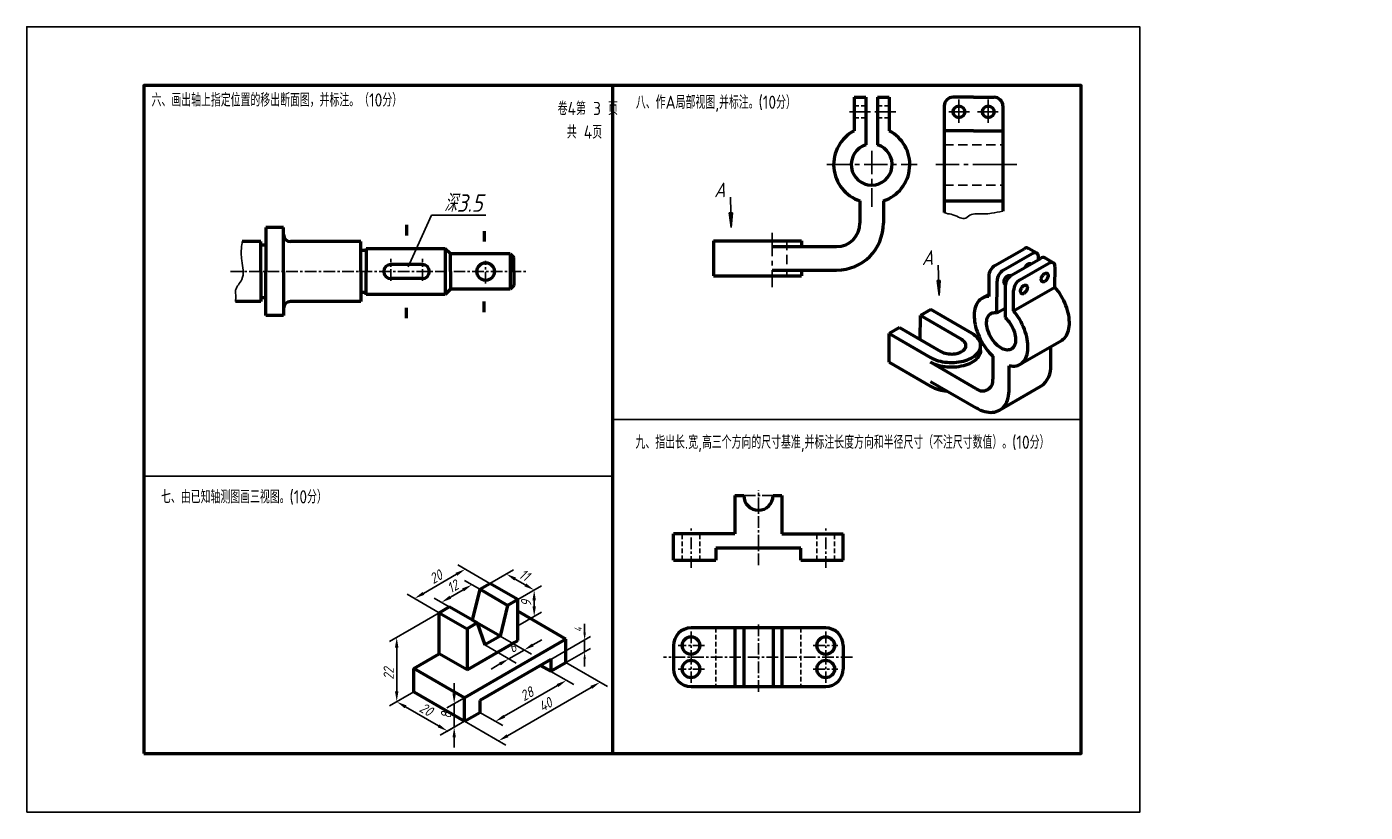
# Model space of a CAD drawing. Header units: millimetres. Extents: x 0 to 457, y 0 to 268.
import ezdxf

# ---------------------------------------------------------------- set-up
doc = ezdxf.new("R2010")
doc.units = ezdxf.units.MM
doc.header["$LTSCALE"] = 0.25
doc.linetypes.add('CENTER', pattern=[50.8, 31.75, -6.35, 6.35, -6.35])
doc.linetypes.add('DASHED', pattern=[19.05, 12.7, -6.35])
doc.layers.get('Defpoints').update_dxf_attribs({"lineweight": 25})
for name, color, linetype, lineweight in [('图层8', 5, 'Continuous', 25), ('粗实线', 210, 'Continuous', 50), ('粗实线层', 7, 'Continuous', 50), ('粗线层', 7, 'Continuous', 50), ('虚线层', 7, 'DASHED', 25)]:
    doc.layers.add(name, color=color, linetype=linetype, lineweight=lineweight)
for name, color, linetype in [('尺寸层', 221, 'Continuous'), ('点画线层', 7, 'CENTER'), ('细实线', 7, 'Continuous'), ('细实线层', 7, 'Continuous')]:
    doc.layers.add(name, color=color, linetype=linetype)
doc.styles.add('dim', font='gbeitc.shx', dxfattribs={"height": 3.5})
doc.styles.add('工程字体', font='gbenor.shx', dxfattribs={"bigfont": 'gbcbig.shx'})
doc.styles.add('工程字体（斜）', font='gbeitc.shx', dxfattribs={"bigfont": 'gbcbig.shx'})
doc.styles.add('工程斜体', font='gbeitc.shx', dxfattribs={"bigfont": 'gbcbig.shx'})
doc.dimstyles.new('gb35', dxfattribs={"dimtxt": 3.5, "dimasz": 3.5, "dimexe": 2.5, "dimexo": 0, "dimgap": 1, "dimtad": 1, "dimtxsty": '工程斜体', "dimcen": 0, "dimadec": 0, "dimazin": 0, "dimtfac": 1, "dimtmove": 0, "dimatfit": 3, "dimfxl": 0, "dimarcsym": 0})

# ---------------------------------------------------------------- blocks, each defined once
blk = doc.blocks.new('*D12')
at = {"layer": 'Defpoints', "color": 0, "ltscale": 0.5}
for p in [(132.16, 41.07), (143.64, 27.7), (149.48, 31.07)]:
    blk.add_point(p, dxfattribs=at)
at = {"layer": '尺寸层', "color": 0, "lineweight": -2, "ltscale": 0.5}
for p, q in [((132.16, 41.07), (123.82, 36.26)), ((129.35, 35.95), (140.61, 29.45)), ((149.48, 31.07), (141.14, 26.26))]:
    blk.add_line(p, q, dxfattribs=at)
at = {"layer": '尺寸层', "color": 0, "ltscale": 0.5}
for points in [[(129.64, 36.46), (129.06, 35.45), (126.32, 37.7)], [(140.9, 29.96), (140.32, 28.95), (143.64, 27.7)]]:
    blk.add_solid(points, dxfattribs=at)
at = {"layer": '尺寸层', "color": 0, "ltscale": 0.5, "insert": (136.35, 35.08), "char_height": 3.5, "attachment_point": 5, "rotation": 330, "style": '工程斜体'}
blk.add_mtext('20', dxfattribs=at)
blk = doc.blocks.new('*D10')
at = {"layer": 'Defpoints', "color": 0, "ltscale": 0.5}
for p in [(126.32, 59.7), (132.16, 63.07), (132.16, 41.07)]:
    blk.add_point(p, dxfattribs=at)
at = {"layer": '尺寸层', "color": 0, "lineweight": -2, "ltscale": 0.5}
for p, q in [((132.16, 63.07), (123.82, 58.26)), ((126.32, 41.2), (126.32, 56.2)), ((132.16, 41.07), (123.82, 36.26))]:
    blk.add_line(p, q, dxfattribs=at)
at = {"layer": '尺寸层', "color": 0, "ltscale": 0.5}
for points in [[(125.73, 56.2), (126.9, 56.2), (126.32, 59.7)], [(125.73, 41.2), (126.9, 41.2), (126.32, 37.7)]]:
    blk.add_solid(points, dxfattribs=at)
at = {"layer": '尺寸层', "color": 0, "ltscale": 0.5, "insert": (123.57, 47.28), "char_height": 3.5, "attachment_point": 5, "rotation": 90, "style": '工程斜体'}
blk.add_mtext('22', dxfattribs=at)
blk = doc.blocks.new('*D13')
at = {"layer": 'Defpoints', "color": 0, "ltscale": 0.5}
for p in [(158.14, 78.07), (132.41, 72.92), (140.82, 68.07)]:
    blk.add_point(p, dxfattribs=at)
at = {"layer": '尺寸层', "color": 0, "lineweight": -2, "ltscale": 0.5}
for p, q in [((158.14, 78.07), (147.23, 84.37)), ((146.7, 81.17), (135.44, 74.67)), ((140.82, 68.07), (129.91, 74.37))]:
    blk.add_line(p, q, dxfattribs=at)
at = {"layer": '尺寸层', "color": 0, "ltscale": 0.5}
for points in [[(146.41, 81.68), (146.99, 80.67), (149.73, 82.92)], [(135.15, 75.18), (135.73, 74.17), (132.41, 72.92)]]:
    blk.add_solid(points, dxfattribs=at)
at = {"layer": '尺寸层', "color": 0, "ltscale": 0.5, "insert": (139.69, 80.31), "char_height": 3.5, "attachment_point": 5, "rotation": 30, "style": '工程斜体'}
blk.add_mtext('20', dxfattribs=at)
blk = doc.blocks.new('*D14')
at = {"layer": 'Defpoints', "color": 0, "ltscale": 0.5}
for p in [(154.67, 76.07), (141.6, 71.62), (144.28, 70.07)]:
    blk.add_point(p, dxfattribs=at)
at = {"layer": '尺寸层', "color": 0, "lineweight": -2, "ltscale": 0.5}
for p, q in [((154.67, 76.07), (149.49, 79.06)), ((148.96, 75.87), (144.63, 73.37)), ((144.28, 70.07), (139.1, 73.06))]:
    blk.add_line(p, q, dxfattribs=at)
at = {"layer": '尺寸层', "color": 0, "ltscale": 0.5}
for points in [[(144.34, 73.87), (144.92, 72.86), (141.6, 71.62)], [(148.67, 76.37), (149.25, 75.36), (151.99, 77.62)]]:
    blk.add_solid(points, dxfattribs=at)
at = {"layer": '尺寸层', "color": 0, "ltscale": 0.5, "insert": (145.42, 77), "char_height": 3.5, "attachment_point": 5, "rotation": 30, "style": '工程斜体'}
blk.add_mtext('12', dxfattribs=at)
blk = doc.blocks.new('*D15')
at = {"layer": 'Defpoints', "color": 0, "ltscale": 0.5}
for p in [(158.14, 78.07), (173.26, 75.8), (167.66, 72.57)]:
    blk.add_point(p, dxfattribs=at)
at = {"layer": '尺寸层', "color": 0, "lineweight": -2, "ltscale": 0.5}
for p, q in [((158.14, 78.07), (166.23, 82.74)), ((166.76, 79.55), (170.23, 77.55)), ((167.66, 72.57), (175.76, 77.24))]:
    blk.add_line(p, q, dxfattribs=at)
at = {"layer": '尺寸层', "color": 0, "ltscale": 0.5}
for points in [[(167.05, 80.06), (166.47, 79.05), (163.73, 81.3)], [(170.52, 78.06), (169.93, 77.05), (173.26, 75.8)]]:
    blk.add_solid(points, dxfattribs=at)
at = {"layer": '尺寸层', "color": 0, "ltscale": 0.5, "insert": (169.87, 80.93), "char_height": 3.5, "attachment_point": 5, "rotation": 330, "style": '工程斜体'}
blk.add_mtext('11', dxfattribs=at)
blk = doc.blocks.new('*D11')
at = {"layer": 'Defpoints', "color": 0, "ltscale": 0.5}
for p in [(167.66, 72.57), (173.26, 66.8), (167.66, 63.57)]:
    blk.add_point(p, dxfattribs=at)
at = {"layer": '尺寸层', "color": 0, "lineweight": -2, "ltscale": 0.5}
for p, q in [((167.66, 72.57), (175.76, 77.24)), ((173.26, 72.3), (173.26, 70.3)), ((167.66, 63.57), (175.76, 68.24))]:
    blk.add_line(p, q, dxfattribs=at)
at = {"layer": '尺寸层', "color": 0, "ltscale": 0.5}
for points in [[(172.67, 72.3), (173.84, 72.3), (173.26, 75.8)], [(172.67, 70.3), (173.84, 70.3), (173.26, 66.8)]]:
    blk.add_solid(points, dxfattribs=at)
at = {"layer": '尺寸层', "color": 0, "ltscale": 0.5, "insert": (170.51, 71.3), "char_height": 3.5, "attachment_point": 5, "rotation": 90, "style": '工程斜体'}
blk.add_mtext('9', dxfattribs=at)
blk = doc.blocks.new('*D16')
at = {"layer": 'Defpoints', "color": 0, "ltscale": 0.5}
for p in [(178.92, 48.07), (184.27, 44.98), (154.67, 34.07)]:
    blk.add_point(p, dxfattribs=at)
at = {"layer": '尺寸层', "color": 0, "lineweight": -2, "ltscale": 0.5}
for p, q in [((178.92, 48.07), (186.77, 43.54)), ((163.05, 32.73), (181.23, 43.23)), ((154.67, 34.07), (162.52, 29.54))]:
    blk.add_line(p, q, dxfattribs=at)
at = {"layer": '尺寸层', "color": 0, "ltscale": 0.5}
for points in [[(180.94, 43.74), (181.53, 42.73), (184.27, 44.98)], [(162.76, 33.24), (163.34, 32.23), (160.02, 30.98)]]:
    blk.add_solid(points, dxfattribs=at)
at = {"layer": '尺寸层', "color": 0, "ltscale": 0.5, "insert": (170.77, 40.37), "char_height": 3.5, "attachment_point": 5, "rotation": 30, "style": '工程斜体'}
blk.add_mtext('28', dxfattribs=at)
blk = doc.blocks.new('*D17')
at = {"layer": 'Defpoints', "color": 0, "ltscale": 0.5}
for p in [(184.12, 51.07), (195.76, 44.35), (149.48, 31.07)]:
    blk.add_point(p, dxfattribs=at)
at = {"layer": '尺寸层', "color": 0, "lineweight": -2, "ltscale": 0.5}
for p, q in [((184.12, 51.07), (198.26, 42.9)), ((164.15, 26.1), (192.73, 42.6)), ((149.48, 31.07), (163.62, 22.9))]:
    blk.add_line(p, q, dxfattribs=at)
at = {"layer": '尺寸层', "color": 0, "ltscale": 0.5}
for points in [[(192.44, 43.1), (193.02, 42.09), (195.76, 44.35)], [(163.86, 26.6), (164.44, 25.59), (161.12, 24.35)]]:
    blk.add_solid(points, dxfattribs=at)
at = {"layer": '尺寸层', "color": 0, "ltscale": 0.5, "insert": (177.07, 36.73), "char_height": 3.5, "attachment_point": 5, "rotation": 30, "style": '工程斜体'}
blk.add_mtext('40', dxfattribs=at)
blk = doc.blocks.new('*D18')
at = {"layer": 'Defpoints', "color": 0, "ltscale": 0.5}
for p in [(161.6, 60.07), (156.4, 57.07), (169.8, 55.34)]:
    blk.add_point(p, dxfattribs=at)
at = {"layer": '尺寸层', "color": 0, "lineweight": -2, "ltscale": 0.5}
for p, q in [((161.6, 60.07), (172.3, 53.89)), ((156.4, 57.07), (167.1, 50.89)), ((164.6, 52.34), (169.8, 55.34)), ((172.83, 57.09), (175.86, 58.84)), ((161.57, 50.59), (158.54, 48.84))]:
    blk.add_line(p, q, dxfattribs=at)
at = {"layer": '尺寸层', "color": 0, "ltscale": 0.5}
for points in [[(172.54, 57.59), (173.12, 56.58), (169.8, 55.34)], [(161.28, 51.09), (161.86, 50.08), (164.6, 52.34)]]:
    blk.add_solid(points, dxfattribs=at)
at = {"layer": '尺寸层', "color": 0, "ltscale": 0.5, "insert": (165.82, 56.22), "char_height": 3.5, "attachment_point": 5, "rotation": 30, "style": '工程斜体'}
blk.add_mtext('6', dxfattribs=at)
blk = doc.blocks.new('*D19')
at = {"layer": 'Defpoints', "color": 0, "ltscale": 0.5}
for p in [(145.94, 37.03), (149.48, 39.07), (149.48, 31.07)]:
    blk.add_point(p, dxfattribs=at)
at = {"layer": '尺寸层', "color": 0, "lineweight": -2, "ltscale": 0.5}
for p, q in [((145.94, 40.53), (145.94, 44.03)), ((149.48, 39.07), (143.44, 35.59)), ((145.94, 29.03), (145.94, 37.03)), ((149.48, 31.07), (143.44, 27.59)), ((145.94, 25.53), (145.94, 22.03))]:
    blk.add_line(p, q, dxfattribs=at)
at = {"layer": '尺寸层', "color": 0, "ltscale": 0.5}
for points in [[(145.36, 40.53), (146.52, 40.53), (145.94, 37.03)], [(145.36, 25.53), (146.52, 25.53), (145.94, 29.03)]]:
    blk.add_solid(points, dxfattribs=at)
at = {"layer": '尺寸层', "color": 0, "ltscale": 0.5, "insert": (143.19, 33.03), "char_height": 3.5, "attachment_point": 5, "rotation": 90, "style": '工程斜体'}
blk.add_mtext('8', dxfattribs=at)
blk = doc.blocks.new('jt')
h = blk.add_hatch(color=256)
h.paths.add_polyline_path([(0, 0), (-0.76, -7.26), (0, -7.26)])
h.paths.add_polyline_path([(0, 0), (0, -7.26), (0.76, -7.26)])
for p, q in [((-0.76, -7.26), (0, 0)), ((0.76, -7.26), (0, 0)), ((0, -7.26), (-0.76, -7.26)), ((0, -7.26), (0.76, -7.26))]:
    blk.add_line(p, q)

msp = doc.modelspace()

# ---------------------------------------------------------------- linework, layer by layer
at = {"color": 7}
for p, q in [((240.267, 209.821), (240.562, 199.472)), ((311.238, 186.695), (311.533, 176.347))]:
    msp.add_line(p, q, dxfattribs=at)
msp.add_lwpolyline([(0, 0), (380, 0), (380, 268), (0, 268)], close=True, dxfattribs=at)
at = {"layer": '尺寸层', "color": 7, "ltscale": 0.5}
for p, q in [((132.155, 63.071), (140.816, 68.071)), ((190.484, 61.247), (190.484, 64.314)), ((178.921, 52.071), (192.484, 59.902)), ((178.921, 48.071), (192.484, 55.902)), ((190.484, 54.747), (190.484, 58.747)), ((190.484, 52.247), (190.484, 49.747))]:
    msp.add_line(p, q, dxfattribs=at)
for points in [[(190.068, 61.247), (190.901, 61.247), (190.484, 58.747)], [(190.068, 52.247), (190.901, 52.247), (190.484, 54.747)]]:
    msp.add_solid(points, dxfattribs=at)
at = {"layer": '点画线层', "color": 7}
for p, q in [((318.287, 243.193), (318.287, 235.085)), ((328.287, 243.193), (328.287, 235.085)), ((321.924, 238.985), (314.87, 238.985)), ((324.649, 238.985), (331.703, 238.985)), ((288.506, 225.678), (288.506, 206.588)), ((273.209, 220.985), (304.024, 220.985)), ((310.381, 220.985), (328.02, 220.985)), ((254.506, 197.681), (254.506, 179.197))]:
    msp.add_line(p, q, dxfattribs=at)
at = {"layer": '点画线层', "color": 7, "ltscale": 0.5}
for p, q in [((124.282, 181.334), (124.282, 188.857)), ((135.082, 181.334), (135.082, 188.857)), ((156.682, 180.398), (156.682, 188.135)), ((69.565, 184.481), (170.719, 184.481)), ((249.806, 84.35), (249.806, 109.932)), ((244.806, 108.043), (254.806, 108.043)), ((226.806, 83.429), (226.806, 96.82)), ((272.806, 83.429), (272.806, 96.82)), ((249.806, 64.083), (249.806, 41.023)), ((226.806, 61.629), (226.806, 52.619)), ((272.806, 61.629), (272.806, 52.619)), ((231.453, 56.865), (222.367, 56.865)), ((268.559, 56.865), (276.951, 56.865)), ((281.961, 52.865), (217.379, 52.865)), ((226.806, 44.1), (226.806, 53.11)), ((272.806, 44.1), (272.806, 53.11)), ((231.453, 48.865), (222.367, 48.865)), ((268.559, 48.865), (276.951, 48.865))]:
    msp.add_line(p, q, dxfattribs=at)
at = {"layer": '粗实线', "color": 7}
for p, q in [((200, 248), (200, 20)), ((333.287, 240.985), (333.287, 205.094)), ((313.287, 208.615), (333.287, 208.615))]:
    msp.add_line(p, q, dxfattribs=at)
at = {"layer": '粗实线', "color": 7, "linetype": 'Continuous', "lineweight": 50}
for p, q in [((330.595, 186.558), (340.505, 192.256)), ((344.83, 190.765), (342.005, 192.402)), ((333.421, 184.921), (343.33, 190.619)), ((336.247, 183.283), (346.156, 188.981)), ((345.448, 188.574), (345.449, 189.39)), ((350.482, 187.49), (347.656, 189.127)), ((328.468, 182.887), (328.456, 175.973)), ((339.072, 181.645), (348.982, 187.344)), ((351.089, 179.201), (351.101, 186.115)), ((331.275, 170.397), (331.294, 181.25)), ((334.119, 179.612), (334.101, 168.759)), ((336.933, 171.061), (351.089, 179.201)), ((328.457, 176.669), (326.198, 175.37)), ((336.933, 171.061), (336.945, 177.975)), ((305.097, 161.286), (305.111, 169.45)), ((308.65, 171.485), (305.111, 169.45)), ((319.239, 161.262), (305.111, 169.45)), ((322.778, 163.297), (308.65, 171.485)), ((331.275, 170.397), (334.107, 172.025)), ((298.033, 165.379), (294.494, 163.344)), ((298.033, 165.379), (312.161, 157.192)), ((294.477, 153.546), (294.494, 163.344)), ((294.494, 163.344), (308.622, 155.157)), ((326.8, 159.331), (325.601, 160.026)), ((339.16, 152.831), (353.315, 160.971)), ((325.697, 157.577), (325.7, 159.21)), ((329.836, 155.638), (329.823, 147.774)), ((349.63, 152.639), (349.641, 158.858)), ((294.477, 153.546), (308.606, 145.358)), ((324.161, 144.517), (308.62, 153.523)), ((335.474, 144.499), (335.488, 152.363)), ((308.609, 146.991), (324.15, 137.984)), ((332.148, 137.179), (346.304, 145.319))]:
    msp.add_line(p, q, dxfattribs=at)
at = {"layer": '粗实线', "color": 7}
msp.add_lwpolyline([(40, 20), (360, 20), (360, 248), (40, 248)], close=True, dxfattribs=at)
at = {"layer": '粗实线', "color": 7, "linetype": 'Continuous', "lineweight": 50, "flags": 128}
for points in [[(345.449, 189.39), (345.424, 189.758), (345.347, 190.087), (345.22, 190.369), (345.046, 190.597), (344.83, 190.765), (344.578, 190.869), (344.294, 190.906), (343.986, 190.876), (343.662, 190.78), (343.33, 190.619)], [(351.101, 186.115), (351.075, 186.483), (350.998, 186.812), (350.871, 187.094), (350.698, 187.322), (350.482, 187.49), (350.229, 187.593), (349.945, 187.631), (349.638, 187.601), (349.314, 187.504), (348.982, 187.344)], [(334.169, 180.164), (334.162, 180.165), (333.983, 180.239), (333.839, 180.372), (333.736, 180.556), (333.677, 180.786), (333.666, 181.05), (333.702, 181.34), (333.784, 181.642), (333.909, 181.945), (334.072, 182.236), (334.266, 182.502), (334.483, 182.734), (334.714, 182.922), (334.95, 183.058), (335.181, 183.136), (335.398, 183.153), (335.591, 183.109), (335.753, 183.005), (335.793, 182.965)], [(340.983, 186.007), (340.987, 186.015), (341.15, 186.306), (341.344, 186.573), (341.561, 186.805), (341.792, 186.992), (342.028, 187.128), (342.259, 187.206), (342.475, 187.223), (342.669, 187.179), (342.831, 187.075), (342.835, 187.072)], [(347.557, 181.102), (347.322, 180.995), (347.097, 180.947), (346.891, 180.96), (346.713, 181.034), (346.569, 181.167), (346.465, 181.351), (346.406, 181.581), (346.395, 181.845), (346.431, 182.135), (346.513, 182.437), (346.639, 182.74), (346.801, 183.031), (346.995, 183.297), (347.212, 183.529), (347.443, 183.717), (347.679, 183.853), (347.91, 183.931), (348.127, 183.948), (348.32, 183.904), (348.482, 183.8), (348.607, 183.641), (348.688, 183.433), (348.723, 183.184), (348.711, 182.906), (348.652, 182.608), (348.547, 182.304), (348.402, 182.006), (348.223, 181.726), (348.017, 181.475), (347.792, 181.264), (347.557, 181.102)], [(340.479, 177.032), (340.244, 176.924), (340.019, 176.876), (339.813, 176.89), (339.635, 176.964), (339.491, 177.096), (339.387, 177.281), (339.329, 177.51), (339.317, 177.775), (339.353, 178.065), (339.436, 178.367), (339.561, 178.67), (339.724, 178.96), (339.917, 179.227), (340.134, 179.459), (340.366, 179.647), (340.601, 179.782), (340.832, 179.861), (341.049, 179.878), (341.242, 179.834), (341.404, 179.73), (341.529, 179.571), (341.61, 179.363), (341.646, 179.114), (341.633, 178.836), (341.574, 178.538), (341.469, 178.234), (341.325, 177.936), (341.145, 177.656), (340.939, 177.405), (340.714, 177.194), (340.479, 177.032)], [(353.315, 160.971), (353.481, 161.071), (353.915, 161.386), (354.313, 161.756), (354.673, 162.179), (354.993, 162.653), (355.273, 163.176), (355.509, 163.744), (355.702, 164.356), (355.849, 165.007), (355.951, 165.695), (356.007, 166.416), (356.016, 167.167), (355.979, 167.944), (355.896, 168.742), (355.766, 169.558), (355.591, 170.387), (355.372, 171.226), (355.11, 172.07), (354.806, 172.915), (354.462, 173.757), (354.078, 174.591), (353.658, 175.412), (353.204, 176.218), (352.717, 177.004), (352.201, 177.766), (351.657, 178.499), (351.089, 179.201)], [(328.456, 175.973), (327.887, 175.931), (327.342, 175.828), (326.824, 175.666), (326.336, 175.445), (325.879, 175.167), (325.457, 174.833), (325.072, 174.445), (324.726, 174.004), (324.419, 173.513), (324.155, 172.974), (323.933, 172.39), (323.756, 171.765), (323.624, 171.1), (323.538, 170.4), (323.498, 169.668), (323.505, 168.908), (323.558, 168.124), (323.658, 167.319), (323.803, 166.498), (323.993, 165.665), (324.227, 164.823), (324.504, 163.979), (324.822, 163.134), (325.18, 162.295), (325.577, 161.465), (326.009, 160.648), (326.474, 159.849), (326.972, 159.071), (327.498, 158.319), (328.05, 157.595), (328.626, 156.905), (329.222, 156.252), (329.836, 155.638)], [(334.101, 168.759), (334.552, 168.315), (334.985, 167.831), (335.396, 167.312), (335.782, 166.763), (336.139, 166.19), (336.464, 165.597), (336.754, 164.99), (337.005, 164.375), (337.216, 163.757), (337.385, 163.142), (337.509, 162.536), (337.589, 161.945), (337.623, 161.374), (337.61, 160.829), (337.552, 160.314), (337.448, 159.834), (337.299, 159.394), (337.108, 158.999), (336.875, 158.65), (336.603, 158.353), (336.294, 158.109), (335.951, 157.922), (335.578, 157.792), (335.178, 157.721), (334.754, 157.709), (334.311, 157.757), (333.853, 157.865), (333.384, 158.03), (332.908, 158.253), (332.43, 158.53), (331.955, 158.859), (331.486, 159.236), (331.029, 159.66), (330.586, 160.125), (330.164, 160.627), (329.764, 161.161), (329.392, 161.723), (329.051, 162.307), (328.744, 162.907), (328.473, 163.519), (328.242, 164.137), (328.052, 164.754), (327.905, 165.364), (327.803, 165.964), (327.746, 166.545), (327.736, 167.104), (327.771, 167.635), (327.853, 168.133), (327.979, 168.593), (328.15, 169.011), (328.362, 169.383), (328.615, 169.706), (328.906, 169.977), (329.232, 170.193), (329.591, 170.351), (329.978, 170.452), (330.39, 170.493), (330.824, 170.475), (331.275, 170.397)], [(335.488, 152.363), (336.102, 152.265), (336.7, 152.226), (337.277, 152.248), (337.831, 152.33), (338.358, 152.472), (338.857, 152.672), (339.325, 152.931), (339.759, 153.246), (340.157, 153.616), (340.517, 154.039), (340.838, 154.513), (341.117, 155.035), (341.353, 155.604), (341.546, 156.215), (341.693, 156.867), (341.795, 157.555), (341.851, 158.276), (341.86, 159.027), (341.823, 159.803), (341.74, 160.602), (341.61, 161.417), (341.436, 162.247), (341.217, 163.086), (340.954, 163.93), (340.65, 164.775), (340.306, 165.616), (339.923, 166.45), (339.503, 167.272), (339.048, 168.078), (338.562, 168.864), (338.045, 169.625), (337.501, 170.359), (336.933, 171.061)], [(308.622, 155.157), (309.214, 154.84), (309.847, 154.553), (310.519, 154.295), (311.224, 154.07), (311.958, 153.878), (312.716, 153.72), (313.494, 153.599), (314.286, 153.513), (315.087, 153.465), (315.892, 153.455), (316.696, 153.481), (317.493, 153.545), (318.279, 153.646), (319.048, 153.783), (319.795, 153.955), (320.516, 154.162), (321.206, 154.401), (321.86, 154.672), (322.474, 154.972), (323.044, 155.3), (323.566, 155.653), (324.037, 156.03), (324.455, 156.427), (324.815, 156.842), (325.117, 157.273), (325.357, 157.716), (325.535, 158.17), (325.649, 158.63), (325.698, 159.094), (325.683, 159.558), (325.602, 160.021), (325.458, 160.479), (325.25, 160.928), (324.981, 161.366), (324.651, 161.791), (324.263, 162.199), (323.82, 162.587), (323.324, 162.954), (322.778, 163.297)], [(312.161, 157.192), (312.595, 156.968), (313.071, 156.774), (313.583, 156.614), (314.123, 156.489), (314.684, 156.402), (315.26, 156.352), (315.841, 156.341), (316.42, 156.369), (316.99, 156.436), (317.542, 156.541), (318.069, 156.682), (318.564, 156.857), (319.021, 157.065), (319.432, 157.301), (319.793, 157.564), (320.099, 157.849), (320.345, 158.153), (320.529, 158.471), (320.647, 158.8), (320.698, 159.134), (320.682, 159.47), (320.598, 159.802), (320.448, 160.127), (320.234, 160.439), (319.958, 160.735), (319.625, 161.01), (319.239, 161.262)], [(325.697, 157.577), (325.695, 157.461), (325.646, 156.997), (325.532, 156.536), (325.354, 156.083), (325.114, 155.64), (324.812, 155.209), (324.452, 154.794), (324.035, 154.397), (323.563, 154.02), (323.041, 153.667), (322.471, 153.339), (321.857, 153.039), (321.203, 152.768), (320.514, 152.529), (319.793, 152.322), (319.045, 152.15), (318.276, 152.013), (317.49, 151.912), (316.693, 151.848), (315.889, 151.822), (315.084, 151.832), (314.283, 151.88), (313.491, 151.965), (312.713, 152.087), (311.955, 152.244), (311.221, 152.436), (310.516, 152.662), (309.844, 152.919), (309.211, 153.207), (308.62, 153.523)], [(324.15, 137.984), (324.889, 137.584), (325.625, 137.241), (326.355, 136.958), (327.076, 136.734), (327.784, 136.572), (328.477, 136.472), (329.151, 136.435), (329.804, 136.46), (330.433, 136.547), (331.035, 136.697), (331.608, 136.908), (332.148, 137.179), (332.655, 137.51), (333.125, 137.899), (333.557, 138.344), (333.949, 138.844), (334.299, 139.396), (334.606, 139.998), (334.868, 140.647), (335.084, 141.341), (335.253, 142.076), (335.375, 142.85), (335.449, 143.658), (335.474, 144.499)]]:
    msp.add_lwpolyline(points, dxfattribs=at)
at = {"layer": '粗实线', "color": 7, "linetype": 'Continuous', "lineweight": 50}
for centre, radius, start, end in [((341.38, 191.044), 1.495, 65.29639, 125.82143), ((347.031, 187.769), 1.495, 65.29639, 125.82143), ((333.04, 182.689), 4.577, 122.29054, 177.51683), ((335.866, 181.052), 4.577, 122.29054, 177.51683), ((338.692, 179.414), 4.577, 122.29054, 177.51683), ((341.517, 177.776), 4.577, 122.29054, 177.51683), ((341.682, 151.835), 7.989, 305.34462, 5.77493), ((326.365, 147.235), 3.5, 230.96201, 8.8561), ((315.17, 157.403), 13.718, 241.41102, 266.19749)]:
    msp.add_arc(centre, radius, start, end, dxfattribs=at)
at = {"layer": '粗实线层', "color": 7, "ltscale": 0.5}
for p, q in [((87.682, 199.481), (81.682, 199.481)), ((81.682, 199.481), (81.682, 184.481)), ((87.682, 184.481), (87.682, 199.481)), ((129.662, 200.415), (129.662, 196.815)), ((156.192, 198.315), (156.192, 194.715)), ((79.882, 194.681), (73.583, 194.681)), ((79.882, 184.481), (79.882, 194.681)), ((81.682, 193.481), (79.882, 193.481)), ((114.082, 194.681), (90.082, 194.681)), ((114.082, 184.481), (114.082, 194.681)), ((115.882, 192.401), (115.882, 184.481)), ((142.882, 192.281), (115.882, 192.281)), ((142.882, 192.281), (142.882, 176.681)), ((142.882, 192.281), (142.882, 176.681)), ((144.682, 190.481), (142.882, 192.281)), ((115.882, 191.681), (114.082, 191.681)), ((165.082, 190.481), (144.682, 190.481)), ((144.682, 184.481), (144.682, 190.481)), ((165.082, 190.481), (166.282, 189.281)), ((165.082, 190.481), (165.082, 178.481)), ((166.282, 184.481), (166.282, 189.281)), ((79.882, 184.481), (79.882, 174.281)), ((81.682, 169.481), (81.682, 184.481)), ((87.682, 184.481), (87.682, 169.481)), ((114.082, 184.481), (114.082, 174.281)), ((115.882, 176.561), (115.882, 184.481)), ((135.082, 186.881), (124.282, 186.881)), ((144.682, 184.481), (144.682, 178.481)), ((166.282, 184.481), (166.282, 179.681)), ((135.082, 182.081), (124.282, 182.081)), ((144.682, 178.481), (142.882, 176.681)), ((165.082, 178.481), (144.682, 178.481)), ((166.282, 179.681), (165.082, 178.481)), ((79.882, 174.281), (71.236, 174.281)), ((81.682, 175.481), (79.882, 175.481)), ((114.082, 174.281), (90.082, 174.281)), ((115.882, 177.281), (114.082, 177.281)), ((142.882, 176.681), (115.882, 176.681)), ((156.192, 170.647), (156.192, 174.247)), ((87.682, 169.481), (81.682, 169.481)), ((129.662, 168.547), (129.662, 172.147)), ((241.806, 108.043), (244.806, 108.043)), ((241.806, 108.043), (241.806, 95.043)), ((254.806, 108.043), (257.806, 108.043)), ((254.806, 108.043), (257.806, 108.043)), ((257.806, 108.043), (257.806, 95.043)), ((220.806, 86.043), (220.806, 95.043)), ((241.806, 95.043), (220.806, 95.043)), ((257.806, 95.043), (278.806, 95.043)), ((278.806, 86.043), (278.806, 95.043)), ((264.306, 90.043), (235.306, 90.043)), ((235.306, 90.043), (235.306, 86.043)), ((264.306, 86.043), (264.306, 90.043)), ((220.806, 86.043), (235.306, 86.043)), ((264.306, 86.043), (278.806, 86.043)), ((154.672, 76.071), (158.136, 78.071)), ((167.663, 72.571), (158.136, 78.071)), ((154.672, 76.071), (152.074, 65.571)), ((164.198, 70.571), (154.672, 76.071)), ((140.816, 68.071), (144.28, 70.071)), ((153.806, 64.571), (144.28, 70.071)), ((164.198, 70.571), (161.6, 60.071)), ((167.663, 72.571), (164.198, 70.571)), ((167.663, 58.571), (167.663, 72.571)), ((184.117, 59.071), (167.663, 68.571)), ((140.816, 54.071), (140.816, 68.071)), ((140.816, 68.071), (150.342, 62.571)), ((153.806, 64.571), (150.342, 62.571)), ((161.6, 60.071), (152.074, 65.571)), ((153.806, 64.571), (156.404, 57.071)), ((150.342, 62.571), (150.342, 48.571)), ((161.6, 60.071), (156.404, 57.071)), ((272.806, 62.865), (226.806, 62.865)), ((241.806, 62.865), (241.806, 42.865)), ((244.806, 62.865), (244.806, 42.865)), ((254.806, 62.865), (254.806, 42.865)), ((257.806, 62.865), (257.806, 42.865)), ((184.117, 59.071), (149.476, 39.071)), ((150.342, 48.571), (167.663, 58.571)), ((184.117, 51.071), (184.117, 59.071)), ((220.806, 56.865), (220.806, 48.865)), ((278.806, 56.865), (278.806, 48.865)), ((132.155, 49.071), (140.816, 54.071)), ((150.342, 48.571), (140.816, 54.071)), ((178.921, 52.071), (154.672, 38.071)), ((178.921, 52.071), (178.921, 48.071)), ((178.921, 48.071), (184.117, 51.071)), ((132.155, 41.071), (132.155, 49.071)), ((149.476, 39.071), (132.155, 49.071)), ((226.806, 42.865), (272.806, 42.865)), ((132.155, 41.071), (149.476, 31.071)), ((149.476, 31.071), (149.476, 39.071)), ((154.672, 38.071), (154.672, 34.071)), ((149.476, 31.071), (154.672, 34.071))]:
    msp.add_line(p, q, dxfattribs=at)
at = {"layer": '粗实线层'}
msp.add_line((178.921, 48.071), (175.386, 50.112), dxfattribs=at)
at = {"layer": '粗实线层', "color": 7, "ltscale": 0.5}
for centre in [(156.682, 184.481), (226.806, 56.865), (272.806, 56.865), (226.806, 48.865), (272.806, 48.865)]:
    msp.add_circle(centre, 3, dxfattribs=at)
for centre, radius, start, end in [((90.082, 197.081), 2.4, 180, 270), ((124.282, 184.481), 2.4, 90, 270), ((135.082, 184.481), 2.4, 270, 90), ((90.082, 171.881), 2.4, 90, 180), ((249.806, 108.043), 5, 180, 360), ((226.806, 56.865), 6, 90, 180), ((272.806, 56.865), 6, 0, 90), ((226.806, 48.865), 6, 180, 270), ((272.806, 48.865), 6, 270, 0)]:
    msp.add_arc(centre, radius, start, end, dxfattribs=at)
at = {"layer": '粗线层', "color": 7}
for p, q in [((282.506, 243.985), (282.506, 232.517)), ((282.506, 243.985), (286.506, 243.985)), ((286.506, 243.985), (286.506, 227.693)), ((290.506, 243.985), (290.506, 227.693)), ((290.506, 243.985), (294.506, 243.985)), ((294.506, 243.985), (294.506, 232.517)), ((323.287, 243.985), (316.286, 243.985)), ((323.287, 243.985), (330.287, 243.985)), ((313.286, 240.985), (313.28, 204.605)), ((323.287, 232.517), (313.287, 232.517)), ((323.287, 232.517), (333.287, 232.517)), ((284.506, 208.615), (284.506, 200.985)), ((292.506, 208.615), (292.506, 200.985)), ((234.506, 194.985), (264.506, 194.985)), ((234.506, 194.985), (234.506, 182.985)), ((254.506, 192.985), (276.506, 192.985)), ((264.506, 194.985), (264.506, 192.985)), ((234.506, 182.985), (264.506, 182.985)), ((254.506, 184.985), (276.506, 184.985)), ((264.506, 184.985), (264.506, 182.985))]:
    msp.add_line(p, q, dxfattribs=at)
for centre in [(318.287, 238.985), (328.287, 238.985)]:
    msp.add_circle(centre, 2, dxfattribs=at)
for centre, radius, start, end in [((316.286, 240.985), 3, 90, 179.98988), ((330.287, 240.985), 3, 0, 90), ((288.506, 220.985), 13, 117.48643, 252.07979), ((288.506, 220.985), 13, 287.92021, 62.51357), ((288.506, 220.985), 7, 106.60155, 73.39845), ((276.506, 200.985), 8, 270, 0), ((276.506, 200.985), 16, 270, 0)]:
    msp.add_arc(centre, radius, start, end, dxfattribs=at)
at = {"layer": '细实线', "color": 7}
for p, q in [((200, 134), (360, 134)), ((40, 114.657), (200, 114.657))]:
    msp.add_line(p, q, dxfattribs=at)
at = {"layer": '细实线'}
msp.add_open_spline([(73.583, 194.681), (73.519, 194.367), (73.295, 193.103), (73.16, 190.919), (73.475, 187.008), (74.742, 182.169), (70.503, 178.562), (71.658, 175.585), (71.269, 174.369), (71.236, 174.281)], degree=3, knots=[3.9811164, 3.9811164, 3.9811164, 3.9811164, 4.7837997, 7.1897811, 9.395184, 14.7420285, 18.2559271, 21.2528985, 21.4901937, 21.4901937, 21.4901937, 21.4901937], dxfattribs=at)
at = {"layer": '细实线层', "color": 7}
for p, q in [((280.866, 238.985), (288.111, 238.985)), ((289.584, 238.985), (296.704, 238.985)), ((328.02, 220.985), (338.066, 220.985))]:
    msp.add_line(p, q, dxfattribs=at)
at = {"layer": '细实线层', "color": 7, "ltscale": 0.5}
for p, q in [((130.241, 186.071), (138.231, 203.667)), ((138.231, 203.667), (156.71, 203.667))]:
    msp.add_line(p, q, dxfattribs=at)
at = {"layer": '细实线层', "color": 7}
msp.add_open_spline([(313.28, 204.605), (314.195, 204.19), (316.786, 204.224), (319.918, 201.557), (322.477, 204.627), (326.174, 203.949), (329.877, 204.378), (331.983, 204.838), (333.287, 205.094)], degree=3, knots=[9.9550146, 9.9550146, 9.9550146, 9.9550146, 11.54179, 15.7305008, 18.0995958, 23.0257226, 25.4887864, 29.4612426, 29.4612426, 29.4612426, 29.4612426], dxfattribs=at)
at = {"layer": '虚线层', "color": 7, "ltscale": 0.5}
for p, q in [((286.506, 240.985), (282.506, 240.985)), ((294.506, 240.985), (290.506, 240.985)), ((286.506, 236.985), (282.506, 236.985)), ((294.506, 236.985), (290.506, 236.985)), ((223.806, 86.043), (223.806, 95.043)), ((229.806, 86.043), (229.806, 95.043)), ((269.806, 86.043), (269.806, 95.043)), ((275.806, 86.043), (275.806, 95.043)), ((235.306, 62.865), (235.306, 42.865)), ((264.306, 62.865), (264.306, 42.865))]:
    msp.add_line(p, q, dxfattribs=at)
at = {"layer": '虚线层', "color": 7}
for p, q in [((313.287, 227.693), (333.287, 227.693)), ((313.287, 213.985), (333.287, 213.985)), ((259.506, 194.985), (259.506, 182.985))]:
    msp.add_line(p, q, dxfattribs=at)

# ---------------------------------------------------------------- block references
at = {"color": 7, "xscale": 0.7000000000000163, "yscale": 0.6999999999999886, "zscale": 0.7, "rotation": 181.6331149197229}
for p in [(240.562, 199.472), (311.533, 176.347)]:
    msp.add_blockref('jt', p, dxfattribs=at)

# ---------------------------------------------------------------- texts
at = {"layer": '图层8', "color": 7, "style": '工程字体'}
for s, p in [('六、画出轴上指定位置的移出断面图，并标注。（10分）', (42.617, 240.777)), ('八、作A局部视图,并标注。(10分）', (208, 240)), ('九、指出长.宽,高三个方向的尺寸基准,并标注长度方向和半径尺寸（不注尺寸数值）。(10分）', (207.848, 124)), ('七、由已知轴测图画三视图。(10分）', (45.857, 105.363))]:
    msp.add_text(s, height=4.5, dxfattribs=at).set_placement(p)
at = {"layer": '尺寸层', "color": 7, "ltscale": 0.5, "insert": (188.234, 62.318), "char_height": 2.5, "attachment_point": 5, "rotation": 90, "style": '工程字体（斜）'}
msp.add_mtext('4', dxfattribs=at)
at = {"layer": '细实线', "color": 7, "style": '工程字体'}
for s, p in [('卷4第 3 页', (181.286, 237.873)), ('共 4页', (184.382, 229.828))]:
    msp.add_text(s, height=4.5, dxfattribs=at).set_placement(p)
at = {"layer": '细实线层', "color": 7, "ltscale": 0.5, "style": '工程斜体'}
msp.add_text(' 深3.5', height=6, dxfattribs=at).set_placement((139.229, 204.861))
at = {"layer": '虚线层', "color": 7, "style": 'dim'}
for p in [(234.703, 209.853), (305.674, 186.727)]:
    msp.add_text('A', height=5, dxfattribs=at).set_placement(p)

# ---------------------------------------------------------------- dimensions: what is measured, and where the dimension line sits
at = {"layer": '尺寸层', "color": 7, "ltscale": 0.5}
for p1, p2, distance, picture, middle in [((158.136, 78.071), (140.816, 68.071), -8.408, '*D13', (139.693, 80.306)), ((158.136, 78.071), (167.663, 72.571), 5.594, '*D15', (169.869, 80.932)), ((154.672, 76.071), (144.28, 70.071), -2.68, '*D14', (145.421, 77)), ((167.663, 72.571), (167.663, 63.571), 5.594, '*D11', (170.507, 71.301)), ((156.404, 57.071), (161.6, 60.071), -8.197, '*D18', (165.825, 56.22)), ((149.476, 31.071), (184.117, 51.071), -11.645, '*D17', (177.066, 36.729)), ((154.672, 34.071), (178.921, 48.071), -5.345, '*D16', (170.766, 40.366)), ((149.476, 31.071), (149.476, 39.071), 3.537, '*D19', (143.189, 33.028)), ((132.155, 41.071), (149.476, 31.071), -5.837, '*D12', (136.353, 35.082))]:
    dim = msp.add_aligned_dim(p1=p1, p2=p2, distance=distance, dimstyle='gb35', dxfattribs=at)
    dim.commit()
    dim.dimension.update_dxf_attribs({"geometry": picture, "text_midpoint": middle})
dim = msp.add_linear_dim(base=(126.318, 59.7), p1=(132.155, 41.071), p2=(132.155, 63.071), angle=90, dimstyle='gb35', dxfattribs=at)
dim.commit()
dim.dimension.update_dxf_attribs({"geometry": '*D10', "text_midpoint": (126.318, 47.279), "dimtype": 161})

doc.saveas('drawing.dxf')
